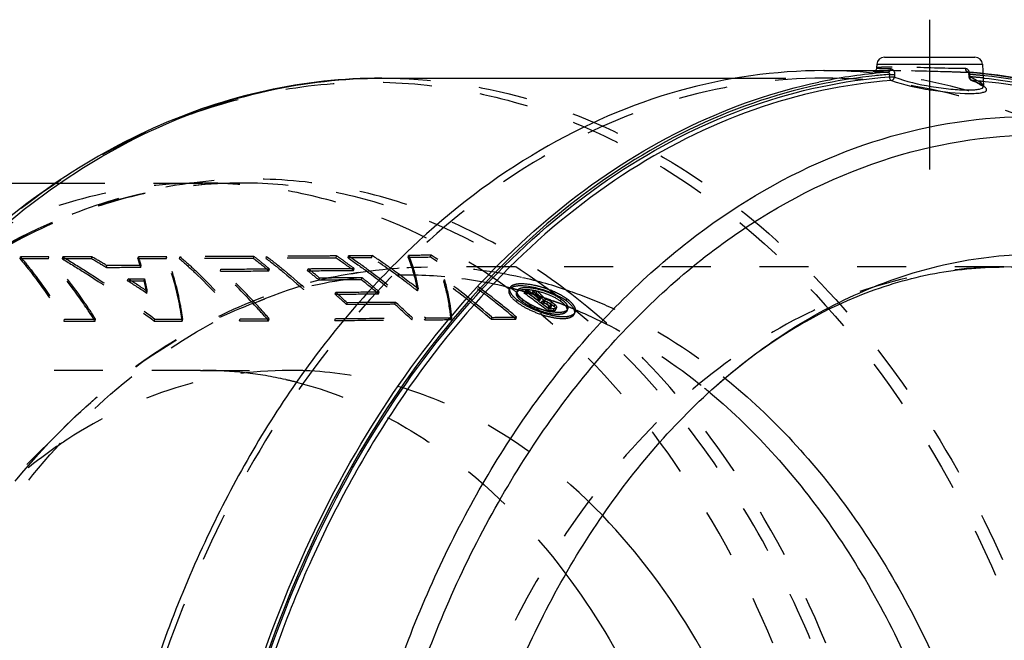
# Model space of a CAD drawing. Header units: millimetres. Extents: x 269 to 731, y 359 to 646.
# Tile 5 of 6: x 496 to 628, y 563 to 646. Entities that reach past the tile are written whole.
import ezdxf

# ---------------------------------------------------------------- set-up
doc = ezdxf.new("R2010")
doc.units = ezdxf.units.MM
doc.header["$LTSCALE"] = 65.185185
doc.linetypes.add('CENTER', pattern=[0.6, 0.375, -0.075, 0.075, -0.075])
doc.linetypes.add('HIDDEN', pattern=[0.2, 0.1, -0.1])
doc.layers.add('KOERPER', color=7, linetype='CONTINUOUS')
doc.layers.add('KONST.EL_MIT_GEO', color=7, linetype='CONTINUOUS')

msp = doc.modelspace()

# ---------------------------------------------------------------- linework, layer by layer
at = {"layer": 'KOERPER', "color": 2, "linetype": 'CENTER'}
msp.add_line((617.56, 625.9), (617.56, 645.9), dxfattribs=at)
at = {"layer": 'KOERPER', "color": 7, "linetype": 'Continuous'}
for p, q in [((603.42, 639.1), (610.28, 639.1)), ((610.51, 639.95), (610.48, 639.47)), ((624.61, 639.95), (624.76, 637.02)), ((544.42, 638.1), (591.82, 638.1)), ((424.74, 624.1), (500.9, 624.1))]:
    msp.add_line(p, q, dxfattribs=at)
at = {"layer": 'KOERPER', "color": 8, "linetype": 'HIDDEN'}
for p, q in [((610.28, 639.1), (612.21, 639.1)), ((591.82, 638.1), (603.42, 638.1)), ((500.9, 624.1), (525.76, 624.1)), ((520.21, 599.1), (532.07, 599.1)), ((531.59, 597.87), (531.74, 597.84))]:
    msp.add_line(p, q, dxfattribs=at)
for centre, radius, start, end in [((520.52, 548.91), 50.19, 83.5424, 89.989), ((520.4, 547.95), 51.16, 77.3689, 83.5347), ((520.22, 547.09), 52.03, 75.7575, 77.2101)]:
    msp.add_arc(centre, radius, start, end, dxfattribs=at)
at = {"layer": 'KOERPER', "color": 7, "linetype": 'Continuous'}
for points, knots in [([(603.42, 639.1), (596.92, 639.1), (583.61, 637.21), (564.74, 628.96), (547.5, 615.72), (532.52, 598.09), (520.29, 576.76), (508.05, 544.03), (504.42, 517.13), (504.42, 499.1)], [0, 0, 0, 0, 0.103363, 0.210479, 0.324205, 0.446029, 0.57605, 0.713211, 1, 1, 1, 1]), ([(568.98, 571.93), (576.4, 562.07), (587.65, 538.3), (591.24, 512.46), (591.24, 499.1)], [0, 0, 0, 0, 0.480066, 1, 1, 1, 1])]:
    msp.add_open_spline(points, degree=3, knots=knots, dxfattribs=at)
at = {"layer": 'KOERPER', "color": 8, "linetype": 'HIDDEN'}
for points, knots in [([(702.41, 499.1), (702.41, 517.13), (698.78, 544.03), (686.54, 576.76), (674.32, 598.09), (659.34, 615.72), (642.1, 628.96), (623.22, 637.21), (609.92, 639.1), (603.42, 639.1)], [0, 0, 0, 0, 0.286789, 0.42395, 0.553971, 0.675795, 0.789521, 0.896637, 1, 1, 1, 1]), ([(603.42, 638.1), (596.96, 638.1), (583.76, 636.23), (565.01, 628.03), (547.9, 614.89), (533.03, 597.38), (520.88, 576.2), (508.73, 543.71), (505.13, 517.01), (505.13, 499.1)], [0, 0, 0, 0, 0.103363, 0.210479, 0.324205, 0.446029, 0.57605, 0.713211, 1, 1, 1, 1]), ([(701.71, 499.1), (701.71, 517.01), (698.1, 543.71), (685.95, 576.2), (673.81, 597.38), (658.94, 614.89), (641.82, 628.03), (623.08, 636.23), (609.87, 638.1), (603.42, 638.1)], [0, 0, 0, 0, 0.286789, 0.42395, 0.553971, 0.675795, 0.789521, 0.896637, 1, 1, 1, 1]), ([(520.21, 599.1), (517.21, 599.1), (504.43, 599.1), (491.65, 599.09), (481.87, 598.98)], [0, 0, 0, 0, 0.234681, 1, 1, 1, 1]), ([(533.02, 597.53), (536.41, 596.67), (543.17, 594.2), (556.09, 586.54), (564.29, 578.18), (568.98, 571.93)], [0, 0, 0, 0, 0.234069, 0.477483, 1, 1, 1, 1])]:
    msp.add_open_spline(points, degree=3, knots=knots, dxfattribs=at)
at = {"layer": 'KONST.EL_MIT_GEO', "color": 7, "linetype": 'Continuous'}
for p, q in [((611.51, 640.9), (623.6, 640.9)), ((610.48, 639.47), (610.48, 639.47)), ((610.51, 639.95), (624.61, 639.95)), ((612.18, 638.59), (612.17, 638.28)), ((612.86, 638.57), (612.85, 638.25)), ((624.95, 638.69), (624.68, 638.72)), ((624.92, 638.41), (624.69, 638.44)), ((624.71, 638.12), (624.88, 638.1)), ((624.98, 637.63), (624.73, 637.66)), ((624.76, 637.02), (624.76, 637.02)), ((588.13, 596.22), (588.25, 596.12))]:
    msp.add_line(p, q, dxfattribs=at)
at = {"layer": 'KONST.EL_MIT_GEO', "color": 8, "linetype": 'HIDDEN'}
for p, q in [((610.56, 639.07), (610.67, 639.07)), ((610.67, 639.07), (610.79, 639.08)), ((610.79, 639.08), (610.93, 639.08)), ((610.93, 639.08), (611.07, 639.09)), ((611.07, 639.09), (611.23, 639.09)), ((611.23, 639.09), (611.41, 639.09)), ((611.41, 639.09), (611.69, 639.1)), ((611.69, 639.1), (612, 639.1)), ((612, 639.1), (612.21, 639.1)), ((622.7, 638.9), (622.68, 638.9)), ((622.7, 638.9), (622.7, 638.9)), ((622.83, 638.89), (622.7, 638.9)), ((622.79, 638.57), (622.8, 638.26)), ((622.8, 638.26), (622.8, 638.26)), ((623.02, 638.87), (622.83, 638.89)), ((622.93, 638.25), (622.92, 638.57)), ((622.95, 638.28), (622.94, 638.59)), ((496.12, 613.98), (496.16, 614.25)), ((499.9, 613.97), (496.12, 613.98)), ((499.94, 614.25), (496.16, 614.25)), ((499.89, 613.97), (499.94, 614.25)), ((501.77, 613.98), (501.82, 614.25)), ((505.67, 613.98), (505.72, 614.25)), ((511.86, 613.99), (511.91, 614.26)), ((515.64, 614), (515.69, 614.27)), ((517.41, 614), (517.47, 614.28)), ((527.26, 614.04), (527.33, 614.31)), ((528.96, 614.05), (529.02, 614.32)), ((538.3, 614.1), (538.37, 614.37)), ((539.9, 614.11), (539.97, 614.39)), ((543.05, 614.13), (543.13, 614.41)), ((547.92, 614.17), (547.99, 614.45)), ((550.91, 614.19), (550.99, 614.47)), ((507.66, 612.81), (507.71, 613.08)), ((512.23, 612.82), (512.29, 613.09)), ((522.86, 612.35), (522.93, 612.62)), ((528.46, 613.42), (528.36, 613.5)), ((529.33, 612.37), (529.4, 612.65)), ((534.49, 612.4), (534.57, 612.67)), ((540.62, 612.44), (540.7, 612.71)), ((627.44, 612.9), (550.49, 612.9)), ((510.48, 611.06), (510.54, 611.33)), ((510.54, 611.33), (512.75, 611.33)), ((512.69, 611.06), (512.75, 611.33)), ((536.03, 611.15), (536.11, 611.42)), ((541.7, 611.19), (541.78, 611.46)), ((510.48, 611.06), (512.69, 611.06)), ((552.7, 610.94), (552.79, 611.21)), ((561.54, 610.17), (561.39, 609.81)), ((561.54, 610.17), (561.49, 610.08)), ((513.03, 609.38), (513.1, 609.65)), ((538.18, 609.28), (538.26, 609.54)), ((543.98, 609.32), (544.06, 609.58)), ((549.17, 609.7), (549.26, 609.97)), ((561.44, 609.91), (561.39, 609.81)), ((562.5, 609.73), (562.4, 609.47)), ((562.4, 609.19), (562.5, 609.45)), ((562.53, 609.85), (562.59, 609.83)), ((563.43, 609.41), (563.53, 609.68)), ((563.47, 609.59), (563.57, 609.56)), ((563.86, 609.68), (563.53, 609.68)), ((563.97, 609.68), (563.86, 609.68)), ((563.93, 609.42), (564.03, 609.69)), ((564.03, 609.69), (563.97, 609.68)), ((564.18, 609.58), (564.03, 609.69)), ((564.52, 609.43), (564.61, 609.7)), ((565.03, 609.45), (565.13, 609.71)), ((565.25, 609.59), (565.13, 609.71)), ((565.38, 608.7), (565.23, 608.81)), ((565.28, 609.04), (565.47, 608.98)), ((565.28, 608.44), (565.38, 608.7)), ((565.52, 608.71), (565.38, 608.7)), ((565.63, 608.71), (565.52, 608.71)), ((565.53, 608.45), (565.63, 608.71)), ((539.7, 607.88), (539.78, 608.14)), ((541.35, 608.15), (539.78, 608.14)), ((546.16, 607.92), (546.25, 608.18)), ((562.41, 608.23), (562.51, 608.49)), ((563.19, 608.24), (563.3, 608.5)), ((564.81, 607.63), (564.7, 607.37)), ((565.53, 608.45), (565.28, 608.44)), ((565.72, 608.11), (565.83, 608.37)), ((565.72, 608.11), (565.98, 608.11)), ((565.83, 608.37), (566.08, 608.37)), ((565.93, 608.29), (565.83, 608.37)), ((565.98, 608.11), (566.08, 608.37)), ((566.16, 608.34), (566.27, 608.61)), ((566.32, 607.99), (566.22, 608.07)), ((566.42, 607.92), (566.32, 607.99)), ((566.46, 607.95), (566.56, 608.21)), ((566.61, 607.43), (566.72, 607.69)), ((566.87, 607.43), (566.61, 607.43)), ((566.78, 607.69), (566.72, 607.69)), ((566.86, 607.69), (566.78, 607.69)), ((566.98, 607.69), (566.86, 607.69)), ((566.87, 607.43), (566.98, 607.69)), ((566.9, 607.61), (567.01, 607.87)), ((566.96, 607.96), (567.07, 608.22)), ((566.98, 608.47), (567.13, 608.41)), ((566.98, 607.48), (567.09, 607.74)), ((567.22, 608.11), (567.07, 608.22)), ((567.13, 608.41), (567.21, 608.39)), ((567.21, 608.39), (567.29, 608.36)), ((567.32, 607.09), (567.42, 607.35)), ((567.41, 607.62), (567.52, 607.88)), ((567.66, 607.23), (567.76, 607.49)), ((568.27, 608.35), (568.38, 608.61)), ((569.03, 608.41), (569.13, 608.64)), ((538.13, 605.77), (538.22, 606.02)), ((548.41, 605.84), (548.51, 606.09)), ((550.17, 605.85), (550.27, 606.11)), ((553.65, 605.88), (553.75, 606.13)), ((559, 605.92), (559.11, 606.18)), ((562.3, 605.96), (562.4, 606.21)), ((565.65, 606.59), (565.75, 606.85)), ((566.54, 607.07), (566.65, 607.33)), ((569.12, 607.03), (569.22, 607.29)), ((570.13, 606.64), (570.23, 606.89)), ((501.98, 605.68), (506.14, 605.68)), ((501.99, 605.68), (502.05, 605.93)), ((502.05, 605.93), (506.2, 605.93)), ((506.14, 605.68), (506.2, 605.93)), ((514.05, 605.68), (514.12, 605.94)), ((517.77, 605.69), (517.84, 605.95)), ((525.42, 605.71), (525.5, 605.97)), ((529.3, 605.73), (529.38, 605.98)), ((501.64, 591.14), (491.24, 580.75))]:
    msp.add_line(p, q, dxfattribs=at)
for points in [[(610.16, 639.04), (610.15, 639.03), (610.15, 639.03), (610.15, 639.03), (610.15, 639.03), (610.16, 639.04), (610.18, 639.04), (610.2, 639.04), (610.22, 639.04), (610.24, 639.05), (610.27, 639.05), (610.3, 639.05), (610.34, 639.05), (610.38, 639.06), (610.42, 639.06), (610.46, 639.06), (610.51, 639.07), (610.56, 639.07)], [(622.7, 638.9), (622.69, 638.9), (622.68, 638.9), (622.68, 638.9)], [(622.68, 638.9), (622.68, 638.9), (622.69, 638.89), (622.71, 638.87), (622.72, 638.84), (622.74, 638.8), (622.76, 638.75), (622.78, 638.7), (622.79, 638.64), (622.79, 638.57)], [(623.12, 637.81), (623.29, 637.74), (623.66, 637.59), (623.97, 637.44), (624.24, 637.3), (624.45, 637.18), (624.62, 637.08), (624.64, 637.06)], [(624.64, 637.06), (624.73, 636.99), (624.78, 636.94), (624.78, 636.93), (624.77, 636.98), (624.76, 637.02)]]:
    msp.add_lwpolyline(points, dxfattribs=at)
at = {"layer": 'KONST.EL_MIT_GEO', "color": 7, "linetype": 'Continuous'}
for points in [[(610.46, 639.33), (610.42, 639.25), (610.37, 639.18), (610.32, 639.13), (610.27, 639.09), (610.22, 639.06), (610.19, 639.05), (610.17, 639.04), (610.16, 639.04)], [(610.48, 639.47), (610.48, 639.43), (610.46, 639.33)]]:
    msp.add_lwpolyline(points, dxfattribs=at)
for centre, radius, start, end in [((611.51, 639.9), 1, 90, 177), ((623.61, 639.9), 1, 3, 90), ((617.46, 567.89), 71.21, 94.39, 101.178), ((611.71, 664.6), 25.7, 268.0057, 268.7593), ((612.51, 685.36), 45.99, 269.2815, 269.8158), ((617.65, 566.86), 72.26, 101.1696, 101.8893), ((617.7, 567.61), 71.19, 96.0191, 101.3134), ((617.57, 568.69), 70.11, 94.4098, 96.0078)]:
    msp.add_arc(centre, radius, start, end, dxfattribs=at)
at = {"layer": 'KONST.EL_MIT_GEO', "color": 8, "linetype": 'HIDDEN'}
for centre, radius, start, end in [((623.17, 753.14), 114.24, 269.2479, 269.5089), ((622.96, 727.75), 88.85, 269.5066, 269.8245), ((617.55, 568.72), 70.08, 84.1491, 85.5903), ((617.55, 568.56), 69.93, 84.1219, 85.5706), ((617.34, 568.82), 70.28, 85.1312, 85.372), ((617.8, 568.15), 69.85, 84.3049, 85.571), ((617.33, 568.63), 70.47, 84.0129, 85.1308), ((446.97, 512.02), 117.65, 58.9481, 60.0689), ((446.89, 512.15), 117.84, 58.9294, 60.0504), ((486.48, 605.24), 26.84, 16.3906, 19.0118), ((486.48, 605.47), 26.91, 16.4528, 19.0753), ((487.45, 562.32), 65.27, 50.0825, 52.4155), ((488.1, 563.33), 64.33, 51.2512, 52.4245), ((497.1, 553.91), 72.94, 53.3666, 55.6101), ((497.71, 554.96), 72, 54.6101, 55.6175), ((501.17, 550.15), 76.75, 54.623, 56.8565), ((486.67, 561.55), 66.61, 50.0917, 51.1453), ((489.58, 555.82), 72.5, 50.0719, 51.6423), ((496.55, 553.32), 74, 53.3726, 54.609), ((497.89, 545.59), 82.36, 51.4144, 54.6014), ((550.47, 555.52), 57.38, 77.3127, 89.9854), ((438.11, 498.03), 134.47, 56.1057, 57.4091), ((477.86, 603.24), 35.82, 10.3117, 13.057), ((489.61, 555.68), 72.33, 50.0731, 51.6434), ((492.66, 549.32), 79.21, 50.2829, 51.6769), ((547.66, 555.32), 56.5, 84.7459, 93.066), ((547.56, 554.38), 57.46, 75.9598, 84.7336), ((549.94, 552.94), 60.02, 71.0091, 77.3625), ((438.21, 497.93), 134.24, 56.125, 57.4282), ((477.43, 602.93), 36.18, 10.27, 12.9804), ((492.21, 548.59), 79.79, 49.556, 51.6725), ((491.23, 547.59), 81.45, 49.5631, 50.286), ((499.77, 538.05), 90.08, 48.8889, 54.015), ((499.74, 538.16), 90.29, 48.8871, 54.0135), ((547.2, 552.77), 59.1, 74.9669, 75.9992), ((511.43, 542.32), 84.35, 52.7408, 53.557), ((562.21, 598.02), 12.69, 76.0608, 78.4609), ((562.07, 597.44), 13.28, 71.1743, 76.0703), ((484.36, 549.66), 80.32, 46.4569, 47.9282), ((484.32, 549.78), 80.5, 46.4554, 47.9268), ((510.33, 540.75), 85.99, 50.7804, 52.7366), ((547.08, 552.34), 59.55, 74.0235, 74.9011), ((564.5, 610.47), 2.28, 219.5683, 222.0465), ((560.18, 800.23), 190.84, 270.9747, 271.1259), ((506.35, 530.04), 97.76, 51.9949, 54.2781), ((506.32, 530.14), 97.97, 51.9914, 54.2751), ((546.99, 552.02), 59.89, 73.5301, 73.9244), ((507.56, 530.66), 96.86, 53.4226, 54.4068), ((546.94, 551.87), 60.04, 73.2673, 73.5301), ((507.85, 531.2), 96.53, 54.0756, 54.2951), ((546.91, 551.76), 60.16, 73.0322, 73.2673), ((546.86, 551.6), 60.32, 72.5688, 73.0321), ((507.41, 530.59), 97.28, 53.529, 54.0751), ((560.26, 796.25), 186.87, 271.3033, 271.4602), ((521.22, 563.93), 62.81, 45.1275, 46.4184), ((560.37, 796.03), 186.38, 271.3065, 271.4638), ((521.19, 564.04), 63, 45.1461, 46.4365), ((546.8, 551.41), 60.52, 72.2223, 72.5689), ((521.61, 563.53), 63.19, 45.164, 46.5978), ((521.89, 563.96), 62.95, 46.1379, 46.4578), ((546.73, 551.19), 60.75, 71.814, 72.0387), ((521.59, 563.64), 63.39, 45.6599, 46.1377), ((546.69, 551.07), 60.88, 71.5383, 71.814), ((521.21, 563.26), 63.92, 45.1848, 45.6599), ((546.64, 550.92), 61.03, 71.2199, 71.5382), ((546.56, 550.68), 61.29, 70.5397, 71.2196), ((487.51, 542.19), 88.09, 46.2592, 48.2569), ((487.46, 542.31), 88.29, 46.2574, 48.2553), ((509.11, 539.37), 88.1, 49.9855, 50.7845), ((569.01, 616.91), 10.19, 245.626, 248.0981), ((569.01, 616.88), 10.15, 248.0546, 252.6313), ((506.19, 528.83), 99.14, 52.4502, 53.0979), ((506.35, 529.16), 99.05, 52.8063, 53.0227), ((565.42, 605.77), 2.96, 71.2777, 73.4061), ((505.9, 528.58), 99.79, 52.4471, 52.6624), ((506.64, 528.39), 99.53, 52.7372, 53.0606), ((506.61, 528.5), 99.74, 52.7333, 53.0567), ((563.33, 788.18), 180.88, 271.0518, 271.2969), ((565.74, 606.37), 2.28, 58.8462, 61.1788), ((507.08, 527.96), 99.93, 52.863, 53.1859), ((506.99, 527.97), 100.24, 52.8589, 53.0741), ((546.42, 550.27), 61.72, 69.8938, 70.234), ((546.35, 550.1), 61.9, 69.5612, 69.8938), ((546.29, 549.94), 62.08, 69.2482, 69.5612), ((546.22, 549.73), 62.3, 68.7733, 69.2481), ((546.11, 549.46), 62.59, 68.2133, 68.7733), ((566.41, 604.69), 4.55, 51.7115, 54.7855), ((545.94, 549.05), 63.03, 67.2283, 68.2128), ((568.76, 616.11), 9.35, 252.6584, 254.9597), ((568.56, 615.34), 8.56, 254.9109, 259.4732), ((563.22, 788.39), 181.35, 271.0492, 271.2938), ((532.07, 549.02), 50.08, 87.6386, 89.9997), ((540.86, 536.59), 78.83, 51.2184, 51.4593), ((537.42, 535.38), 79.2, 50.1888, 50.7665)]:
    msp.add_arc(centre, radius, start, end, dxfattribs=at)
at = {"layer": 'KONST.EL_MIT_GEO', "color": 7, "linetype": 'Continuous'}
for points, knots in [([(610.16, 639.04), (610.13, 639.04), (610.09, 639.02), (610, 639.02), (610.01, 638.97), (610.09, 638.98), (610.19, 638.95), (610.44, 638.94), (610.65, 638.92), (610.82, 638.92)], [0, 0, 0, 0, 0.108313, 0.163882, 0.181344, 0.240215, 0.351838, 0.516392, 1, 1, 1, 1]), ([(610.48, 639.47), (610.48, 639.46), (610.54, 639.45), (610.62, 639.43), (610.78, 639.41), (610.9, 639.41), (610.97, 639.4)], [0, 0, 0, 0, 0.071893, 0.26052, 0.57048, 1, 1, 1, 1]), ([(610.97, 639.4), (611.04, 639.4), (611.36, 639.38), (611.68, 639.38), (611.93, 639.37)], [0, 0, 0, 0, 0.20301, 1, 1, 1, 1]), ([(611.15, 638.91), (611.22, 638.9), (611.5, 638.9), (611.79, 638.9), (612.01, 638.9)], [0, 0, 0, 0, 0.227267, 1, 1, 1, 1]), ([(612.01, 638.9), (612.1, 638.9), (612.3, 639.04), (612.35, 639.25), (612.36, 639.37)], [0, 0, 0, 0, 0.449573, 1, 1, 1, 1]), ([(612.01, 638.9), (612.07, 638.9), (612.18, 638.8), (612.19, 638.66), (612.18, 638.59)], [0, 0, 0, 0, 0.429189, 1, 1, 1, 1]), ([(612.36, 639.37), (612.51, 639.37), (612.82, 639.11), (612.87, 638.76), (612.86, 638.57)], [0, 0, 0, 0, 0.436585, 1, 1, 1, 1]), ([(544.42, 638.1), (539.24, 638.1), (528.73, 636.95), (513.5, 631.83), (499.12, 623.53), (490.54, 616.21), (486.48, 612.16)], [0, 0, 0, 0, 0.23907, 0.482873, 0.735518, 1, 1, 1, 1]), ([(487.05, 611.96), (491.08, 616.06), (499.59, 623.43), (513.86, 631.8), (528.92, 636.94), (539.31, 638.1), (544.42, 638.1)], [0, 0, 0, 0, 0.266593, 0.51973, 0.76264, 1, 1, 1, 1]), ([(607.35, 360.47), (601.18, 361.37), (588.76, 364.94), (571.56, 374.91), (556.06, 389.15), (537.86, 413.72), (525.69, 443.96), (519.71, 476.69), (518.46, 502.51), (520.6, 528.22), (527.68, 560.44), (540.87, 589.84), (559.94, 613.18), (575.94, 626.35), (593.5, 635.12), (606.01, 637.8), (612.17, 638.28)], [0, 0, 0, 0, 0.051924, 0.10633, 0.164231, 0.226034, 0.359893, 0.430801, 0.50278, 0.574595, 0.645024, 0.777176, 0.837945, 0.894862, 0.948491, 1, 1, 1, 1]), ([(612.45, 637.79), (606.21, 637.31), (593.54, 634.57), (575.78, 625.56), (559.65, 612.05), (545.69, 594.58), (534.31, 573.78), (522.97, 542.18), (519.6, 516.39), (519.6, 499.1)], [0, 0, 0, 0, 0.103289, 0.210959, 0.3254, 0.447744, 0.577901, 0.714751, 1, 1, 1, 1]), ([(612.17, 638.28), (612.22, 638.27), (612.45, 638.26), (612.68, 638.26), (612.85, 638.25)], [0, 0, 0, 0, 0.226406, 1, 1, 1, 1]), ([(612.17, 638.28), (612.17, 638.22), (612.2, 638.03), (612.32, 637.84), (612.45, 637.79)], [0, 0, 0, 0, 0.283015, 1, 1, 1, 1]), ([(612.18, 638.59), (612.23, 638.59), (612.46, 638.58), (612.69, 638.57), (612.86, 638.57)], [0, 0, 0, 0, 0.226395, 1, 1, 1, 1]), ([(612.45, 637.79), (612.49, 637.8), (612.7, 637.87), (612.82, 638.09), (612.85, 638.25)], [0, 0, 0, 0, 0.209707, 1, 1, 1, 1]), ([(612.45, 637.79), (614.14, 637.19), (617.64, 636.46), (621.18, 636.06), (622.93, 636.06)], [0, 0, 0, 0, 0.505548, 1, 1, 1, 1]), ([(612.85, 638.25), (614.43, 637.65), (616.96, 637.07), (620.27, 636.62), (621.91, 636.52), (622.67, 636.52)], [0, 0, 0, 0, 0.505588, 0.773157, 1, 1, 1, 1]), ([(624.88, 638.1), (626.52, 637.93), (633.14, 636.99), (639.61, 635.12), (644.27, 633.27)], [0, 0, 0, 0, 0.247399, 1, 1, 1, 1]), ([(644.39, 633.55), (642.81, 634.18), (636.51, 636.46), (629.89, 637.89), (624.92, 638.41)], [0, 0, 0, 0, 0.253671, 1, 1, 1, 1]), ([(642.8, 634.4), (641.35, 634.95), (635.55, 636.93), (629.5, 638.19), (624.95, 638.69)], [0, 0, 0, 0, 0.253183, 1, 1, 1, 1]), ([(644.08, 632.95), (642.53, 633.55), (636.34, 635.75), (629.85, 637.13), (624.98, 637.63)], [0, 0, 0, 0, 0.253582, 1, 1, 1, 1]), ([(518.35, 499.1), (518.35, 515.48), (522.26, 547.4), (537.04, 584.05), (554.22, 607.9), (568.85, 622), (585.08, 632.25), (596.87, 636.33), (602.77, 637.57)], [0, 0, 0, 0, 0.282434, 0.548152, 0.671355, 0.787154, 0.896149, 1, 1, 1, 1]), ([(603.73, 637.42), (597.82, 636.24), (585.97, 632.26), (569.64, 622.12), (554.93, 608.09), (537.61, 584.27), (522.72, 547.53), (516.75, 499.1), (522.72, 450.68), (537.61, 413.94), (554.92, 390.11), (569.64, 376.08), (585.97, 365.94), (597.81, 361.96), (603.73, 360.78)], [0, 0, 0, 0, 0.051892, 0.106328, 0.164167, 0.225729, 0.358616, 0.500001, 0.641386, 0.774274, 0.835836, 0.893677, 0.948114, 1, 1, 1, 1]), ([(622.67, 636.52), (622.97, 636.52), (623.52, 636.54), (624.17, 636.61), (624.77, 636.81), (624.76, 637.02)], [0, 0, 0, 0, 0.406016, 0.708176, 1, 1, 1, 1]), ([(622.93, 636.06), (623.19, 636.06), (623.66, 636.07), (624.29, 636.12), (624.74, 636.22), (625.05, 636.33), (625.2, 636.57), (625.04, 636.82), (624.75, 637.04), (624.5, 637.19), (624.34, 637.28)], [0, 0, 0, 0, 0.223157, 0.402898, 0.536333, 0.624539, 0.680974, 0.746833, 0.851292, 1, 1, 1, 1]), ([(536.44, 499.1), (536.44, 517.78), (540.5, 545.63), (554.22, 578.92), (567.83, 600.03), (584.36, 616.69), (603.21, 628.11), (623.53, 633.6), (637.32, 633.01), (643.91, 631.74)], [0, 0, 0, 0, 0.290166, 0.427878, 0.557321, 0.677618, 0.789517, 0.895604, 1, 1, 1, 1]), ([(539.46, 499.1), (539.46, 518.67), (543.98, 547.83), (559.31, 582.13), (574.4, 603.27), (592.62, 619.19), (613.19, 628.92), (634.98, 631.69), (649.17, 628.77), (655.86, 626.3)], [0, 0, 0, 0, 0.292393, 0.430166, 0.55869, 0.677373, 0.787743, 0.893554, 1, 1, 1, 1]), ([(589.05, 597.04), (594.91, 602.23), (604.76, 608.73), (619.24, 613.49), (630.19, 614.95), (641.18, 614.33), (652, 611.63), (662.44, 606.93), (675.91, 597.92), (690.79, 581.88), (708.81, 548.68), (714.11, 519.02), (714.11, 499.1)], [0, 0, 0, 0, 0.115513, 0.170339, 0.224064, 0.277599, 0.331877, 0.387745, 0.445872, 0.570157, 0.705966, 1, 1, 1, 1]), ([(589.05, 597.04), (594.62, 601.97), (603.9, 608.08), (617.46, 612.22), (624.15, 612.9), (627.44, 612.9)], [0, 0, 0, 0, 0.526781, 0.767386, 1, 1, 1, 1]), ([(707.91, 499.1), (707.91, 513.76), (704.09, 542.17), (689.6, 574.22), (672.89, 593.89), (658.88, 604.66), (643.53, 611.37), (632.72, 612.9), (627.44, 612.9)], [0, 0, 0, 0, 0.287047, 0.553568, 0.675502, 0.789331, 0.896544, 1, 1, 1, 1]), ([(550.7, 499.1), (550.7, 508.77), (551.98, 523.24), (556.26, 541.84), (562.03, 559.14), (571.88, 578.53), (582.96, 591.65), (589.05, 597.04)], [0, 0, 0, 0, 0.268636, 0.400446, 0.529228, 0.774264, 1, 1, 1, 1]), ([(590.23, 598.05), (596.65, 592.89), (608.42, 579.97), (618.87, 560.45), (625.01, 542.87), (629.59, 523.86), (630.95, 509.03), (630.95, 499.1)], [0, 0, 0, 0, 0.224068, 0.468587, 0.597606, 0.729916, 1, 1, 1, 1]), ([(588.25, 596.12), (594.43, 590.94), (605.74, 578.14), (615.78, 558.97), (621.68, 541.78), (626.06, 523.23), (627.37, 508.77), (627.37, 499.1)], [0, 0, 0, 0, 0.224754, 0.469491, 0.598412, 0.730516, 1, 1, 1, 1]), ([(602.78, 499.1), (602.78, 506.87), (601.51, 522.25), (594.31, 550.48), (583.46, 569.8), (573.9, 579.72)], [0, 0, 0, 0, 0.266981, 0.526794, 1, 1, 1, 1])]:
    msp.add_open_spline(points, degree=3, knots=knots, dxfattribs=at)
at = {"layer": 'KONST.EL_MIT_GEO', "color": 8, "linetype": 'HIDDEN'}
for points, knots in [([(612.21, 639.1), (611.78, 639.1), (611.09, 639.09), (610.41, 639.07), (610.16, 639.04)], [0, 0, 0, 0, 0.63316, 1, 1, 1, 1]), ([(612.56, 639.57), (612.27, 639.57), (611.76, 639.57), (611.17, 639.55), (610.82, 639.53), (610.64, 639.52), (610.55, 639.5), (610.49, 639.49), (610.48, 639.47)], [0, 0, 0, 0, 0.42096, 0.734678, 0.847516, 0.929522, 0.980127, 1, 1, 1, 1]), ([(613.71, 639.09), (613.58, 639.09), (613.08, 639.1), (612.57, 639.1), (612.21, 639.1)], [0, 0, 0, 0, 0.26809, 1, 1, 1, 1]), ([(622.36, 639.37), (621.6, 639.37), (618.33, 639.43), (615.07, 639.57), (612.56, 639.57)], [0, 0, 0, 0, 0.233542, 1, 1, 1, 1]), ([(621.67, 638.9), (621.04, 638.91), (618.39, 638.97), (615.74, 639.06), (613.71, 639.09)], [0, 0, 0, 0, 0.237754, 1, 1, 1, 1]), ([(622.68, 638.9), (622.64, 638.9), (622.44, 638.98), (622.37, 639.21), (622.36, 639.37)], [0, 0, 0, 0, 0.211496, 1, 1, 1, 1]), ([(622.92, 638.57), (622.91, 638.76), (622.84, 639.11), (622.52, 639.37), (622.36, 639.37)], [0, 0, 0, 0, 0.557332, 1, 1, 1, 1]), ([(622.68, 638.9), (628.98, 638.42), (641.77, 635.66), (659.68, 626.59), (675.96, 612.97), (690.05, 595.35), (701.51, 574.37), (712.95, 542.53), (716.34, 516.53), (716.34, 499.1)], [0, 0, 0, 0, 0.103352, 0.211068, 0.325544, 0.447903, 0.578045, 0.714855, 1, 1, 1, 1]), ([(622.94, 638.59), (622.93, 638.63), (622.9, 638.76), (622.79, 638.89), (622.7, 638.9)], [0, 0, 0, 0, 0.287006, 1, 1, 1, 1]), ([(486.48, 612.16), (493.41, 619.08), (505.16, 627.96), (522.79, 635.02), (536.18, 637.67), (549.72, 637.68), (563.12, 635.06), (576.11, 629.88), (592.91, 619.48), (611.57, 600.35), (628.16, 570.81), (638.57, 536.27), (640.92, 511.62), (640.92, 499.1)], [0, 0, 0, 0, 0.117436, 0.172811, 0.226763, 0.280217, 0.334161, 0.38952, 0.447053, 0.570161, 0.705137, 0.849861, 1, 1, 1, 1]), ([(544.42, 638.1), (550.88, 638.1), (564.09, 636.23), (582.83, 628.03), (599.94, 614.89), (614.82, 597.38), (626.96, 576.2), (639.11, 543.71), (642.71, 517.01), (642.71, 499.1)], [0, 0, 0, 0, 0.103363, 0.210479, 0.324205, 0.446029, 0.57605, 0.713211, 1, 1, 1, 1]), ([(622.94, 638.59), (622.9, 638.59), (622.87, 638.58), (622.79, 638.59), (622.79, 638.57)], [0, 0, 0, 0, 0.735656, 1, 1, 1, 1]), ([(622.79, 638.57), (622.79, 638.56), (622.86, 638.58), (622.88, 638.57), (622.92, 638.57)], [0, 0, 0, 0, 0.263977, 1, 1, 1, 1]), ([(622.95, 638.28), (622.91, 638.27), (622.88, 638.26), (622.8, 638.27), (622.8, 638.26)], [0, 0, 0, 0, 0.735138, 1, 1, 1, 1]), ([(622.8, 638.26), (622.8, 638.25), (622.87, 638.26), (622.9, 638.25), (622.93, 638.25)], [0, 0, 0, 0, 0.266126, 1, 1, 1, 1]), ([(623.12, 637.81), (623.05, 637.84), (622.92, 637.98), (622.92, 638.16), (622.93, 638.25)], [0, 0, 0, 0, 0.450968, 1, 1, 1, 1]), ([(624.76, 637.02), (624.76, 637.12), (624.6, 637.34), (624, 637.77), (623.39, 638.05), (622.93, 638.25)], [0, 0, 0, 0, 0.125717, 0.331853, 1, 1, 1, 1]), ([(623.19, 637.79), (623.15, 637.81), (623, 637.92), (622.94, 638.13), (622.95, 638.28)], [0, 0, 0, 0, 0.218084, 1, 1, 1, 1]), ([(623.19, 637.79), (623.18, 637.79), (623.15, 637.8), (623.13, 637.81), (623.12, 637.81)], [0, 0, 0, 0, 0.506369, 1, 1, 1, 1]), ([(624.03, 637.43), (623.96, 637.46), (623.69, 637.59), (623.41, 637.71), (623.19, 637.79)], [0, 0, 0, 0, 0.23033, 1, 1, 1, 1]), ([(570.46, 608.7), (566.92, 611.5), (559.52, 616.45), (547.5, 621.73), (535.04, 624.56), (522.41, 624.88), (509.87, 622.65), (493.37, 616.29), (482.38, 608.05), (475.93, 601.6)], [0, 0, 0, 0, 0.129724, 0.254168, 0.37502, 0.494426, 0.614714, 0.738098, 1, 1, 1, 1]), ([(525.76, 624.1), (521.36, 624.1), (512.4, 623.11), (499.36, 618.71), (486.93, 611.51), (479.47, 605.15), (475.93, 601.6)], [0, 0, 0, 0, 0.235867, 0.478, 0.731564, 1, 1, 1, 1]), ([(525.76, 624.1), (519.05, 624.1), (505.21, 621.82), (492.79, 615.43), (487, 611.44)], [0, 0, 0, 0, 0.488378, 1, 1, 1, 1]), ([(520.53, 624.1), (515.73, 624.1), (505.99, 622.97), (496.77, 619.68), (492.33, 617.57)], [0, 0, 0, 0, 0.493755, 1, 1, 1, 1]), ([(561.44, 609.91), (555.4, 614.36), (545.47, 619.79), (531.24, 623.48), (524.08, 624.1), (520.53, 624.1)], [0, 0, 0, 0, 0.512034, 0.75772, 1, 1, 1, 1]), ([(567.63, 609.18), (561.5, 613.85), (551.34, 619.57), (536.75, 623.45), (529.4, 624.1), (525.76, 624.1)], [0, 0, 0, 0, 0.512576, 0.758078, 1, 1, 1, 1]), ([(496.12, 613.98), (496.64, 613.37), (498.77, 610.73), (500.66, 607.9), (501.99, 605.68)], [0, 0, 0, 0, 0.235085, 1, 1, 1, 1]), ([(496.16, 614.25), (496.68, 613.64), (498.82, 611), (500.71, 608.17), (502.05, 605.93)], [0, 0, 0, 0, 0.235085, 1, 1, 1, 1]), ([(506.14, 605.68), (505.65, 606.45), (503.74, 609.34), (501.61, 612.09), (499.89, 613.97)], [0, 0, 0, 0, 0.264331, 1, 1, 1, 1]), ([(506.2, 605.93), (505.71, 606.71), (503.79, 609.6), (501.66, 612.36), (499.94, 614.25)], [0, 0, 0, 0, 0.264331, 1, 1, 1, 1]), ([(501.77, 613.98), (502.78, 613.37), (507, 610.79), (511.05, 607.95), (514.05, 605.68)], [0, 0, 0, 0, 0.238588, 1, 1, 1, 1]), ([(501.82, 614.25), (502.84, 613.64), (507.06, 611.05), (511.12, 608.21), (514.12, 605.94)], [0, 0, 0, 0, 0.240283, 1, 1, 1, 1]), ([(517.77, 605.69), (517.66, 606.46), (517.19, 609.28), (516.42, 612.07), (515.64, 614)], [0, 0, 0, 0, 0.271546, 1, 1, 1, 1]), ([(517.84, 605.95), (517.73, 606.71), (517.25, 609.54), (516.49, 612.33), (515.69, 614.27)], [0, 0, 0, 0, 0.270008, 1, 1, 1, 1]), ([(527.26, 614.04), (526.45, 614.03), (523.17, 614.02), (519.89, 614.01), (517.41, 614)], [0, 0, 0, 0, 0.246225, 1, 1, 1, 1]), ([(517.41, 614), (518.11, 613.4), (520.96, 610.82), (523.57, 607.97), (525.42, 605.71)], [0, 0, 0, 0, 0.239369, 1, 1, 1, 1]), ([(527.33, 614.31), (526.52, 614.31), (523.23, 614.3), (519.95, 614.28), (517.47, 614.28)], [0, 0, 0, 0, 0.245953, 1, 1, 1, 1]), ([(517.47, 614.28), (518.17, 613.67), (521.03, 611.08), (523.64, 608.23), (525.5, 605.97)], [0, 0, 0, 0, 0.239363, 1, 1, 1, 1]), ([(538.3, 614.1), (537.53, 614.09), (534.42, 614.07), (531.3, 614.06), (528.96, 614.05)], [0, 0, 0, 0, 0.245604, 1, 1, 1, 1]), ([(528.96, 614.05), (529.75, 613.45), (532.98, 610.89), (535.98, 608.04), (538.13, 605.77)], [0, 0, 0, 0, 0.241211, 1, 1, 1, 1]), ([(538.37, 614.37), (537.6, 614.37), (534.49, 614.35), (531.37, 614.33), (529.02, 614.32)], [0, 0, 0, 0, 0.245199, 1, 1, 1, 1]), ([(529.02, 614.32), (529.82, 613.72), (533.06, 611.16), (536.06, 608.3), (538.22, 606.02)], [0, 0, 0, 0, 0.241219, 1, 1, 1, 1]), ([(539.9, 614.11), (540.78, 613.51), (544.38, 610.98), (547.75, 608.13), (550.17, 605.85)], [0, 0, 0, 0, 0.242709, 1, 1, 1, 1]), ([(539.97, 614.39), (540.86, 613.79), (544.46, 611.24), (547.84, 608.39), (550.27, 606.11)], [0, 0, 0, 0, 0.242737, 1, 1, 1, 1]), ([(549.17, 609.7), (548.67, 610.1), (546.68, 611.65), (544.63, 613.11), (543.05, 614.13)], [0, 0, 0, 0, 0.254079, 1, 1, 1, 1]), ([(547.92, 614.17), (548.06, 613.83), (548.6, 612.38), (548.97, 610.86), (549.17, 609.7)], [0, 0, 0, 0, 0.239426, 1, 1, 1, 1]), ([(547.99, 614.45), (548.14, 614.1), (548.69, 612.65), (549.06, 611.13), (549.26, 609.97)], [0, 0, 0, 0, 0.241072, 1, 1, 1, 1]), ([(562.3, 605.96), (561.38, 606.73), (557.75, 609.7), (553.89, 612.39), (550.91, 614.19)], [0, 0, 0, 0, 0.256259, 1, 1, 1, 1]), ([(562.4, 606.21), (561.49, 606.99), (557.84, 609.96), (553.98, 612.66), (550.99, 614.47)], [0, 0, 0, 0, 0.256172, 1, 1, 1, 1]), ([(470.02, 499.1), (470.02, 513.76), (473.83, 542.17), (488.32, 574.22), (505.03, 593.89), (519.04, 604.66), (534.39, 611.37), (545.2, 612.9), (550.49, 612.9)], [0, 0, 0, 0, 0.287048, 0.553568, 0.675502, 0.789331, 0.896544, 1, 1, 1, 1]), ([(501.64, 591.14), (505.02, 594.53), (512.22, 600.65), (524.31, 607.62), (537.18, 611.93), (546.08, 612.9), (550.49, 612.9)], [0, 0, 0, 0, 0.262153, 0.514266, 0.759056, 1, 1, 1, 1]), ([(522.93, 612.62), (523.47, 612.62), (525.63, 612.63), (527.79, 612.64), (529.4, 612.65)], [0, 0, 0, 0, 0.252648, 1, 1, 1, 1]), ([(529.38, 605.98), (528.86, 606.59), (526.82, 608.9), (524.63, 611.09), (522.93, 612.62)], [0, 0, 0, 0, 0.257965, 1, 1, 1, 1]), ([(534.57, 612.67), (535.08, 612.68), (537.13, 612.69), (539.17, 612.7), (540.7, 612.71)], [0, 0, 0, 0, 0.253145, 1, 1, 1, 1]), ([(627.44, 612.9), (622.15, 612.9), (611.34, 611.37), (596, 604.66), (581.98, 593.89), (565.28, 574.22), (550.79, 542.17), (546.97, 513.76), (546.97, 499.1)], [0, 0, 0, 0, 0.103456, 0.210669, 0.324498, 0.446432, 0.712953, 1, 1, 1, 1]), ([(501.64, 591.14), (507.57, 597.08), (517.74, 604.64), (533.01, 610.31), (540.78, 611.54), (544.63, 611.75)], [0, 0, 0, 0, 0.518142, 0.76205, 1, 1, 1, 1]), ([(522.86, 612.35), (523.41, 612.35), (525.57, 612.36), (527.72, 612.37), (529.33, 612.37)], [0, 0, 0, 0, 0.252462, 1, 1, 1, 1]), ([(529.3, 605.73), (528.78, 606.33), (526.74, 608.63), (524.56, 610.82), (522.86, 612.35)], [0, 0, 0, 0, 0.257981, 1, 1, 1, 1]), ([(534.49, 612.4), (535.01, 612.4), (537.05, 612.42), (539.1, 612.43), (540.62, 612.44)], [0, 0, 0, 0, 0.252871, 1, 1, 1, 1]), ([(541.78, 611.46), (541.31, 611.45), (539.42, 611.44), (537.53, 611.43), (536.11, 611.42)], [0, 0, 0, 0, 0.247128, 1, 1, 1, 1]), ([(541.7, 611.19), (541.23, 611.18), (539.34, 611.17), (537.45, 611.16), (536.03, 611.15)], [0, 0, 0, 0, 0.247369, 1, 1, 1, 1]), ([(553.65, 605.88), (553.61, 606.33), (553.41, 608.03), (553.06, 609.73), (552.7, 610.94)], [0, 0, 0, 0, 0.262015, 1, 1, 1, 1]), ([(553.75, 606.13), (553.71, 606.58), (553.51, 608.29), (553.15, 609.99), (552.79, 611.21)], [0, 0, 0, 0, 0.260148, 1, 1, 1, 1]), ([(561.49, 610.08), (561.41, 609.85), (561.59, 609.39), (562.02, 608.91), (562.33, 608.63), (562.51, 608.49)], [0, 0, 0, 0, 0.3691, 0.650487, 1, 1, 1, 1]), ([(567.63, 609.18), (566.41, 609.77), (564.57, 610.31), (562.46, 610.43), (561.6, 610.16), (561.44, 609.91)], [0, 0, 0, 0, 0.628069, 0.861477, 1, 1, 1, 1]), ([(564.74, 610.45), (564.06, 610.59), (563.1, 610.72), (562, 610.55), (561.62, 610.31), (561.54, 610.17)], [0, 0, 0, 0, 0.631328, 0.848267, 1, 1, 1, 1]), ([(562.5, 609.73), (562.6, 610), (563.23, 610.18), (563.98, 610.18), (565.17, 610.03), (566.68, 609.57), (567.86, 608.99), (568.38, 608.61)], [0, 0, 0, 0, 0.135167, 0.245355, 0.380569, 0.694842, 1, 1, 1, 1]), ([(569.13, 608.64), (568.93, 608.78), (568.06, 609.34), (567.11, 609.75), (566.35, 610.01)], [0, 0, 0, 0, 0.229432, 1, 1, 1, 1]), ([(538.18, 609.28), (538.67, 609.28), (540.6, 609.29), (542.53, 609.31), (543.98, 609.32)], [0, 0, 0, 0, 0.252607, 1, 1, 1, 1]), ([(538.26, 609.54), (538.75, 609.55), (540.69, 609.56), (542.62, 609.57), (544.06, 609.58)], [0, 0, 0, 0, 0.252847, 1, 1, 1, 1]), ([(561.39, 609.81), (561.3, 609.58), (561.61, 608.88), (562.1, 608.48), (562.41, 608.23)], [0, 0, 0, 0, 0.386321, 1, 1, 1, 1]), ([(562.4, 609.47), (562.51, 609.75), (563.17, 609.92), (563.97, 609.91), (565.2, 609.73), (566.68, 609.27), (567.81, 608.69), (568.27, 608.35)], [0, 0, 0, 0, 0.141322, 0.25727, 0.403053, 0.723605, 1, 1, 1, 1]), ([(563.19, 608.24), (563, 608.39), (562.69, 608.66), (562.44, 609.02), (562.4, 609.19)], [0, 0, 0, 0, 0.574066, 1, 1, 1, 1]), ([(562.75, 609.02), (562.72, 609.05), (562.61, 609.19), (562.53, 609.34), (562.5, 609.45)], [0, 0, 0, 0, 0.288154, 1, 1, 1, 1]), ([(563.3, 608.5), (563.25, 608.54), (563.08, 608.67), (562.92, 608.82), (562.81, 608.94)], [0, 0, 0, 0, 0.272902, 1, 1, 1, 1]), ([(569.03, 608.41), (568.93, 608.48), (568.48, 608.77), (568, 609.01), (567.63, 609.18)], [0, 0, 0, 0, 0.233284, 1, 1, 1, 1]), ([(569.47, 609.69), (571.28, 609.07), (578.58, 606.18), (585.33, 601.95), (589.98, 598.25)], [0, 0, 0, 0, 0.243097, 1, 1, 1, 1]), ([(615.94, 499.1), (615.94, 510.12), (614.42, 526.6), (609.3, 547.71), (602.43, 567.19), (590.76, 588.8), (577.62, 603.04), (570.46, 608.7)], [0, 0, 0, 0, 0.270334, 0.402731, 0.531789, 0.776213, 1, 1, 1, 1]), ([(546.16, 607.92), (545.62, 607.92), (543.47, 607.9), (541.32, 607.89), (539.7, 607.88)], [0, 0, 0, 0, 0.247088, 1, 1, 1, 1]), ([(546.25, 608.18), (545.84, 608.18), (544.21, 608.17), (542.58, 608.16), (541.35, 608.15)], [0, 0, 0, 0, 0.247563, 1, 1, 1, 1]), ([(562.41, 608.23), (562.84, 607.9), (563.89, 607.28), (565.01, 606.8), (565.65, 606.59)], [0, 0, 0, 0, 0.449113, 1, 1, 1, 1]), ([(562.51, 608.49), (562.97, 608.14), (564.03, 607.52), (565.15, 607.05), (565.75, 606.85)], [0, 0, 0, 0, 0.476398, 1, 1, 1, 1]), ([(564.7, 607.37), (564.55, 607.44), (564.03, 607.69), (563.52, 607.99), (563.19, 608.24)], [0, 0, 0, 0, 0.283831, 1, 1, 1, 1]), ([(563.88, 608.11), (563.83, 608.14), (563.63, 608.26), (563.43, 608.4), (563.3, 608.5)], [0, 0, 0, 0, 0.262255, 1, 1, 1, 1]), ([(564.81, 607.63), (564.57, 607.74), (564.26, 607.89), (563.96, 608.07), (563.88, 608.11)], [0, 0, 0, 0, 0.757744, 1, 1, 1, 1]), ([(569.12, 607.03), (569.03, 606.83), (568.64, 606.63), (568.08, 606.56), (567.25, 606.58), (566.09, 606.82), (565.16, 607.16), (564.7, 607.37)], [0, 0, 0, 0, 0.141372, 0.242153, 0.367078, 0.672835, 1, 1, 1, 1]), ([(565.98, 608.11), (566.02, 608.11), (566.19, 608.09), (566.35, 608.03), (566.46, 607.95)], [0, 0, 0, 0, 0.231436, 1, 1, 1, 1]), ([(566.08, 608.37), (566.12, 608.37), (566.29, 608.35), (566.45, 608.29), (566.56, 608.21)], [0, 0, 0, 0, 0.219045, 1, 1, 1, 1]), ([(566.96, 607.96), (566.91, 608), (566.66, 608.16), (566.38, 608.28), (566.16, 608.34)], [0, 0, 0, 0, 0.222862, 1, 1, 1, 1]), ([(566.98, 607.48), (566.97, 607.46), (566.92, 607.44), (566.89, 607.43), (566.87, 607.43)], [0, 0, 0, 0, 0.658284, 1, 1, 1, 1]), ([(566.9, 607.61), (566.92, 607.6), (566.95, 607.57), (566.99, 607.51), (566.98, 607.48)], [0, 0, 0, 0, 0.33442, 1, 1, 1, 1]), ([(567.09, 607.74), (567.08, 607.72), (567.03, 607.7), (566.99, 607.69), (566.98, 607.69)], [0, 0, 0, 0, 0.667665, 1, 1, 1, 1]), ([(567.01, 607.87), (567.02, 607.86), (567.06, 607.83), (567.1, 607.77), (567.09, 607.74)], [0, 0, 0, 0, 0.354057, 1, 1, 1, 1]), ([(567.66, 607.23), (567.67, 607.25), (567.67, 607.43), (567.52, 607.54), (567.41, 607.62)], [0, 0, 0, 0, 0.180688, 1, 1, 1, 1]), ([(567.42, 607.35), (567.47, 607.35), (567.58, 607.36), (567.73, 607.41), (567.76, 607.49)], [0, 0, 0, 0, 0.330197, 1, 1, 1, 1]), ([(567.76, 607.49), (567.77, 607.51), (567.78, 607.68), (567.63, 607.8), (567.52, 607.88)], [0, 0, 0, 0, 0.169985, 1, 1, 1, 1]), ([(568.27, 608.35), (568.54, 608.16), (568.96, 607.83), (569.2, 607.23), (569.12, 607.03)], [0, 0, 0, 0, 0.606863, 1, 1, 1, 1]), ([(568.38, 608.61), (568.53, 608.5), (568.8, 608.28), (569.16, 607.88), (569.3, 607.48), (569.22, 607.29)], [0, 0, 0, 0, 0.346023, 0.626361, 1, 1, 1, 1]), ([(569.67, 608.19), (569.63, 608.23), (569.46, 608.39), (569.27, 608.54), (569.13, 608.64)], [0, 0, 0, 0, 0.234768, 1, 1, 1, 1]), ([(570.08, 607.25), (570.04, 607.34), (569.82, 607.72), (569.5, 608.04), (569.23, 608.26)], [0, 0, 0, 0, 0.20596, 1, 1, 1, 1]), ([(570.23, 606.89), (570.27, 606.98), (570.31, 607.25), (570.1, 607.73), (569.84, 608.03), (569.67, 608.19)], [0, 0, 0, 0, 0.187026, 0.531343, 1, 1, 1, 1]), ([(525.76, 374.1), (530.59, 374.1), (540.41, 375.25), (554.6, 380.34), (567.95, 388.62), (584.6, 403.96), (601.24, 429.92), (612.76, 466.92), (615.51, 507.07), (610.2, 540.35), (601.37, 564.9), (590.32, 586.22), (578.87, 600.05), (570.08, 607.25)], [0, 0, 0, 0, 0.050198, 0.101683, 0.155522, 0.21242, 0.335866, 0.470744, 0.611435, 0.750659, 0.817638, 0.881835, 1, 1, 1, 1]), ([(538.22, 606.02), (539.09, 606.03), (542.52, 606.05), (545.95, 606.07), (548.51, 606.09)], [0, 0, 0, 0, 0.254724, 1, 1, 1, 1]), ([(565.65, 606.59), (566.17, 606.41), (567.14, 606.15), (568.49, 605.99), (569.52, 606.08), (570.04, 606.43), (570.13, 606.64)], [0, 0, 0, 0, 0.349748, 0.642203, 0.858158, 1, 1, 1, 1]), ([(608.92, 499.1), (608.92, 509.81), (607.47, 525.82), (602.62, 546.36), (596.1, 565.4), (584.99, 586.64), (572.49, 600.84), (565.65, 606.59)], [0, 0, 0, 0, 0.269429, 0.401523, 0.530434, 0.775188, 1, 1, 1, 1]), ([(565.75, 606.85), (566.27, 606.67), (567.23, 606.41), (568.58, 606.25), (569.6, 606.33), (570.14, 606.68), (570.23, 606.89)], [0, 0, 0, 0, 0.344209, 0.635999, 0.853539, 1, 1, 1, 1]), ([(569.22, 607.29), (569.11, 607.02), (568.52, 606.82), (567.77, 606.82), (567.27, 606.88), (567, 606.93)], [0, 0, 0, 0, 0.367043, 0.652476, 1, 1, 1, 1]), ([(567.32, 607.09), (567.36, 607.09), (567.48, 607.1), (567.63, 607.15), (567.66, 607.23)], [0, 0, 0, 0, 0.341819, 1, 1, 1, 1]), ([(570.13, 606.64), (570.15, 606.68), (570.2, 606.89), (570.15, 607.11), (570.08, 607.25)], [0, 0, 0, 0, 0.23171, 1, 1, 1, 1]), ([(570.34, 607.17), (571.85, 606.53), (577.94, 603.7), (583.58, 599.94), (587.51, 596.73)], [0, 0, 0, 0, 0.243659, 1, 1, 1, 1]), ([(538.13, 605.77), (539, 605.77), (542.43, 605.79), (545.86, 605.82), (548.41, 605.84)], [0, 0, 0, 0, 0.254341, 1, 1, 1, 1]), ([(532.07, 599.1), (526.96, 599.1), (516.46, 597.46), (506.93, 592.83), (502.47, 589.91)], [0, 0, 0, 0, 0.48938, 1, 1, 1, 1]), ([(573.9, 579.72), (568.48, 585.35), (559.11, 592.53), (544.93, 597.82), (537.7, 598.91), (534.13, 599.06)], [0, 0, 0, 0, 0.519046, 0.762596, 1, 1, 1, 1]), ([(467.95, 499.1), (467.95, 508.02), (469.43, 525.67), (477.82, 557.98), (490.5, 580.01), (501.64, 591.14)], [0, 0, 0, 0, 0.26759, 0.527736, 1, 1, 1, 1]), ([(502.47, 589.91), (501.48, 589.27), (497.5, 586.52), (493.83, 583.33), (491.24, 580.75)], [0, 0, 0, 0, 0.244301, 1, 1, 1, 1])]:
    msp.add_open_spline(points, degree=3, knots=knots, dxfattribs=at)
for points in [[(622.8, 638.26), (622.81, 638.07), (622.95, 637.88), (623.12, 637.81)], [(624.34, 637.28), (624.24, 637.33), (624.13, 637.38), (624.03, 637.43)], [(505.67, 613.98), (504.37, 613.98), (503.07, 613.98), (501.77, 613.98)], [(505.72, 614.25), (504.42, 614.25), (503.12, 614.25), (501.82, 614.25)], [(515.64, 614), (514.38, 613.99), (513.12, 613.99), (511.86, 613.99)], [(515.69, 614.27), (514.43, 614.27), (513.17, 614.27), (511.91, 614.26)], [(543.05, 614.13), (542, 614.12), (540.95, 614.12), (539.9, 614.11)], [(543.13, 614.41), (542.08, 614.4), (541.02, 614.39), (539.97, 614.39)], [(550.91, 614.19), (549.91, 614.19), (548.91, 614.18), (547.92, 614.17)], [(550.99, 614.47), (549.99, 614.46), (548.99, 614.45), (547.99, 614.45)], [(512.23, 612.82), (510.71, 612.81), (509.18, 612.81), (507.66, 612.81)], [(512.29, 613.09), (510.76, 613.09), (509.23, 613.09), (507.71, 613.08)], [(562.4, 609.19), (562.37, 609.28), (562.37, 609.38), (562.4, 609.47)], [(562.5, 609.45), (562.47, 609.54), (562.47, 609.65), (562.5, 609.73)], [(566.84, 608.37), (566.69, 608.45), (566.53, 608.52), (566.37, 608.57)], [(567.07, 608.22), (567.02, 608.26), (566.97, 608.29), (566.92, 608.32)], [(550.27, 606.11), (551.43, 606.11), (552.59, 606.12), (553.75, 606.13)], [(559.11, 606.18), (560.21, 606.19), (561.3, 606.2), (562.4, 606.21)], [(514.05, 605.68), (515.29, 605.69), (516.53, 605.69), (517.77, 605.69)], [(514.12, 605.94), (515.36, 605.94), (516.6, 605.94), (517.84, 605.95)], [(525.42, 605.71), (526.72, 605.72), (528.01, 605.72), (529.3, 605.73)], [(525.5, 605.97), (526.79, 605.97), (528.09, 605.98), (529.38, 605.98)], [(550.17, 605.85), (551.33, 605.86), (552.49, 605.87), (553.65, 605.88)], [(559, 605.92), (560.1, 605.93), (561.2, 605.95), (562.3, 605.96)]]:
    msp.add_open_spline(points, degree=3, dxfattribs=at)

doc.saveas('drawing.dxf')
